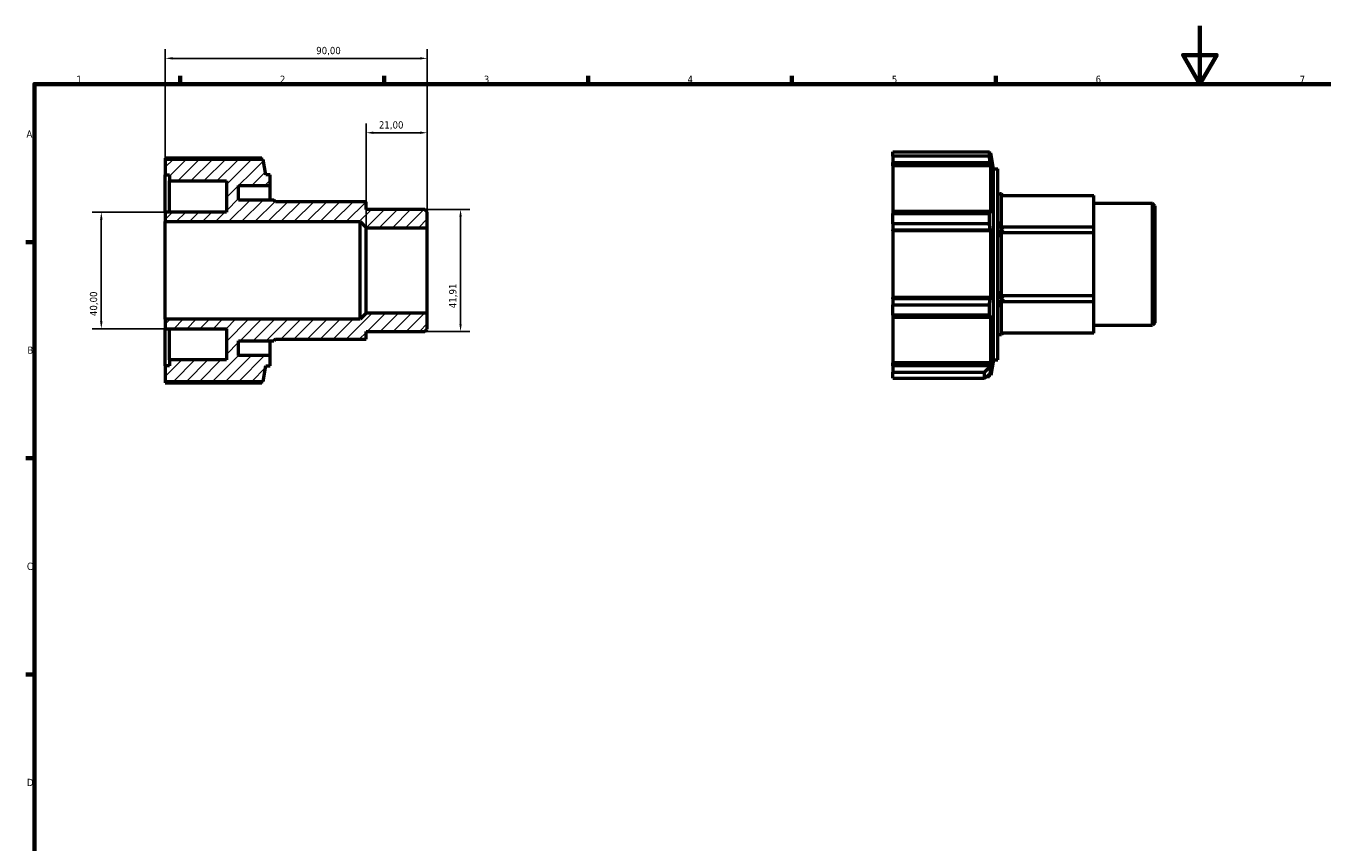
# Model space of a CAD drawing. Header units: millimetres. Extents: x 0 to 925, y 0 to 594.
# Tile 2 of 4: x 17 to 462, y 314 to 594. Entities that reach past the tile are written whole.
import ezdxf

# ---------------------------------------------------------------- set-up
doc = ezdxf.new("R2010")
doc.units = ezdxf.units.MM
for name, color, linetype, lineweight in [('Border (ISO)', 7, 'Continuous', 70), ('Dimension (ISO)', 7, 'Continuous', 25), ('Hatch (ISO)', 7, 'Continuous', 18), ('Visible (ISO)', 7, 'Continuous', 50)]:
    doc.layers.add(name, color=color, linetype=linetype, lineweight=lineweight)
doc.styles.add('Note Text (ISO)', font='tahoma.ttf')
doc.dimstyles.new('Default (ISO)', dxfattribs={"dimtxt": 2.5, "dimasz": 2.5, "dimexe": 3.175, "dimexo": 0, "dimgap": 0.762, "dimtad": 1, "dimrnd": 1e-08, "dimzin": 0, "dimtxsty": 'Note Text (ISO)', "dimcen": 0.09, "dimdle": 10, "dimclrd": 256, "dimclre": 256, "dimclrt": 232, "dimazin": 0, "dimtfac": 1.40208, "dimtmove": 0, "dimatfit": 3, "dimfxl": 1, "dimtolj": 1, "dimtzin": 0, "dimlwd": -1, "dimlwe": -1, "dimarcsym": 0})

# ---------------------------------------------------------------- blocks, each defined once
blk = doc.blocks.new('Borders Default Border')
at = {"layer": 'Border (ISO)'}
for p, q in [((70.08, 574), (70.08, 576.9)), ((140.17, 574), (140.17, 576.9)), ((210.25, 574), (210.25, 576.9)), ((280.33, 574), (280.33, 576.9)), ((350.42, 574), (350.42, 576.9)), ((20, 519.75), (17.1, 519.75)), ((20, 445.5), (17.1, 445.5)), ((20, 371.25), (17.1, 371.25))]:
    blk.add_line(p, q, dxfattribs=at)
at = {"layer": 'Border (ISO)', "flags": 128}
for points in [[(420.5, 594), (420.5, 574), (414.73, 584), (426.27, 584), (420.5, 574)], [(20, 20), (20, 574), (821, 574), (821, 20), (20, 20)]]:
    blk.add_lwpolyline(points, dxfattribs=at)
at = {"layer": 'Border (ISO)', "color": 232, "true_color": 0xca0064, "char_height": 2.5, "attachment_point": 7, "style": 'Note Text (ISO)'}
for s, insert in [('1', (34.48, 574.4)), ('2', (104.37, 574.4)), ('3', (174.43, 574.35)), ('4', (244.42, 574.4)), ('5', (314.64, 574.35)), ('6', (384.66, 574.35)), ('7', (454.77, 574.4)), ('A', (17.29, 555.62)), ('B', (17.59, 481.37)), ('C', (17.43, 407.08)), ('D', (17.43, 332.88))]:
    blk.add_mtext(s, dxfattribs=dict(at, insert=insert))
blk = doc.blocks.new('*D7')
at = {"layer": 'Defpoints', "color": 0, "transparency": 16777216}
for p in [(154.16, 530.96), (154.16, 489.04), (166.45, 489.04)]:
    blk.add_point(p, dxfattribs=at)
at = {"layer": 'Dimension (ISO)', "transparency": 16777216}
for p, q in [((154.16, 530.96), (169.62, 530.96)), ((166.45, 528.46), (166.45, 491.54)), ((154.16, 489.04), (169.62, 489.04))]:
    blk.add_line(p, q, dxfattribs=at)
for points in [[(166.03, 528.46), (166.86, 528.46), (166.45, 530.96)], [(166.03, 491.54), (166.86, 491.54), (166.45, 489.04)]]:
    blk.add_solid(points, dxfattribs=at)
at = {"layer": 'Dimension (ISO)', "color": 232, "true_color": 0xca0064, "transparency": 16777216, "insert": (162.51, 497.05), "char_height": 2.5, "attachment_point": 1, "rotation": 90, "style": 'Note Text (ISO)'}
blk.add_mtext('\\A1;41,91', dxfattribs=at)
blk = doc.blocks.new('*D8')
at = {"layer": 'Defpoints', "color": 0, "transparency": 16777216}
for p in [(155, 582.86), (65, 526.76), (155, 524.67)]:
    blk.add_point(p, dxfattribs=at)
at = {"layer": 'Dimension (ISO)', "transparency": 16777216}
for p, q in [((65, 526.76), (65, 586.04)), ((155, 524.67), (155, 586.04)), ((67.5, 582.86), (152.5, 582.86))]:
    blk.add_line(p, q, dxfattribs=at)
for points in [[(67.5, 583.28), (67.5, 582.45), (65, 582.86)], [(152.5, 583.28), (152.5, 582.45), (155, 582.86)]]:
    blk.add_solid(points, dxfattribs=at)
at = {"layer": 'Dimension (ISO)', "color": 232, "true_color": 0xca0064, "transparency": 16777216, "insert": (116.85, 586.8), "char_height": 2.5, "attachment_point": 1, "style": 'Note Text (ISO)'}
blk.add_mtext('\\A1;90,00', dxfattribs=at)
blk = doc.blocks.new('*D9')
at = {"layer": 'Defpoints', "color": 0, "transparency": 16777216}
for p in [(65, 530), (43, 490), (65, 490)]:
    blk.add_point(p, dxfattribs=at)
at = {"layer": 'Dimension (ISO)', "transparency": 16777216}
for p, q in [((65, 530), (39.83, 530)), ((43, 527.5), (43, 492.5)), ((65, 490), (39.83, 490))]:
    blk.add_line(p, q, dxfattribs=at)
for points in [[(42.58, 527.5), (43.42, 527.5), (43, 530)], [(42.58, 492.5), (43.42, 492.5), (43, 490)]]:
    blk.add_solid(points, dxfattribs=at)
at = {"layer": 'Dimension (ISO)', "color": 232, "true_color": 0xca0064, "transparency": 16777216, "insert": (39.07, 494.33), "char_height": 2.5, "attachment_point": 1, "rotation": 90, "style": 'Note Text (ISO)'}
blk.add_mtext('\\A1;40,00', dxfattribs=at)
blk = doc.blocks.new('*D11')
at = {"layer": 'Defpoints', "color": 0, "transparency": 16777216}
for p in [(134, 557.31), (134, 524.67), (155, 524.67)]:
    blk.add_point(p, dxfattribs=at)
at = {"layer": 'Dimension (ISO)', "transparency": 16777216}
for p, q in [((134, 524.67), (134, 560.49)), ((152.5, 557.31), (136.5, 557.31)), ((155, 524.67), (155, 560.49))]:
    blk.add_line(p, q, dxfattribs=at)
for points in [[(136.5, 557.73), (136.5, 556.9), (134, 557.31)], [(152.5, 557.73), (152.5, 556.9), (155, 557.31)]]:
    blk.add_solid(points, dxfattribs=at)
at = {"layer": 'Dimension (ISO)', "color": 232, "true_color": 0xca0064, "transparency": 16777216, "insert": (138.39, 561.25), "char_height": 2.5, "attachment_point": 1, "style": 'Note Text (ISO)'}
blk.add_mtext('\\A1;21,00', dxfattribs=at)

msp = doc.modelspace()

# ---------------------------------------------------------------- hatches: boundary and pattern name
at = {"layer": 'Hatch (ISO)'}
h = msp.add_hatch(dxfattribs=at)
h.set_pattern_fill('ANSI31', color=256, scale=25.4, style=0)
h.set_pattern_definition([(45, (0, 0), (-2.245064, 2.245064), [])])
h.paths.add_polyline_path([(65, 548.13), (65, 542.8), (66.434, 542.8), (66.434, 540.75), (86, 540.75), (86, 530), (65, 530), (65, 526.764), (131.905, 526.764), (134, 524.668), (155, 524.668), (155, 530.117), (154.162, 530.955), (134, 530.955), (134, 533.62), (102.802, 533.62), (102.343, 534.15), (90.2, 534.15), (90.2, 539.212), (101, 539.212), (101, 542.8), (99.566, 542.8), (98.626, 548.13)])
h.paths.add_polyline_path([(65, 477.2), (65, 471.87), (98.626, 471.87), (99.566, 477.2), (101, 477.2), (101, 480.788), (90.2, 480.788), (90.2, 485.85), (102.343, 485.85), (102.802, 486.38), (134, 486.38), (134, 489.045), (154.162, 489.045), (155, 489.883), (155, 495.331), (134, 495.331), (131.905, 493.236), (65, 493.236), (65, 490), (86, 490), (86, 479.25), (66.434, 479.25), (66.434, 477.2)])

# ---------------------------------------------------------------- linework, layer by layer
at = {"layer": 'Visible (ISO)'}
for p, q in [((65, 548.578), (65, 548.13)), ((98.12, 548.578), (65, 548.578)), ((65, 548.13), (65, 542.8)), ((98.626, 548.13), (65, 548.13)), ((99.566, 542.8), (98.626, 548.13)), ((315.031, 549.225), (315.031, 550.707)), ((315.031, 550.707), (348.151, 550.707)), ((315.031, 549.225), (315.031, 547.042)), ((348.151, 549.225), (315.031, 549.225)), ((348.151, 549.225), (348.151, 550.707)), ((348.657, 550.259), (348.277, 550.259)), ((348.657, 548.494), (348.44, 549.667)), ((349.597, 544.929), (348.657, 550.259)), ((348.657, 548.494), (348.657, 550.259)), ((315.031, 545.951), (315.031, 547.042)), ((315.031, 547.042), (348.44, 547.042)), ((315.031, 545.951), (315.031, 530.304)), ((348.657, 545.951), (315.031, 545.951)), ((348.44, 547.042), (348.657, 545.951)), ((348.657, 529.736), (348.657, 545.951)), ((349.597, 479.329), (349.597, 544.929)), ((349.597, 544.929), (351.031, 544.929)), ((351.031, 479.329), (351.031, 544.929)), ((65, 542.8), (66.434, 542.8)), ((65, 530), (65, 542.8)), ((66.434, 542.8), (66.434, 540.75)), ((66.434, 540.75), (86, 540.75)), ((66.434, 530), (66.434, 540.75)), ((86, 540.75), (86, 530)), ((90.2, 534.15), (90.2, 539.212)), ((90.2, 539.212), (101, 539.212)), ((101, 542.8), (99.566, 542.8)), ((101, 539.212), (101, 542.8)), ((101, 534.15), (101, 539.212)), ((351.031, 536.279), (352.374, 536.279)), ((352.289, 535.749), (384.031, 535.749)), ((352.289, 524.882), (352.289, 535.749)), ((352.833, 535.749), (352.374, 536.279)), ((384.031, 524.882), (384.031, 535.749)), ((102.343, 534.15), (90.2, 534.15)), ((102.802, 533.62), (102.343, 534.15)), ((134, 533.62), (102.802, 533.62)), ((134, 530.955), (134, 533.62)), ((154.162, 530.955), (134, 530.955)), ((155, 530.117), (154.162, 530.955)), ((155, 524.668), (155, 530.117)), ((315.031, 530.304), (315.031, 529.591)), ((348.44, 530.304), (315.031, 530.304)), ((348.657, 529.736), (348.44, 530.304)), ((384.031, 533.084), (404.193, 533.084)), ((404.193, 491.174), (404.193, 533.084)), ((405.031, 532.246), (404.193, 533.084)), ((405.031, 532.246), (405.031, 492.012)), ((86, 530), (65, 530)), ((65, 530), (65, 526.764)), ((65, 526.764), (131.905, 526.764)), ((65, 493.236), (65, 526.764)), ((131.905, 526.764), (134, 524.668)), ((131.905, 493.236), (131.905, 526.764)), ((315.031, 526.012), (315.031, 529.591)), ((315.031, 529.591), (348.151, 529.591)), ((315.031, 526.012), (315.031, 523.965)), ((348.151, 526.012), (315.031, 526.012)), ((348.151, 526.012), (348.151, 529.591)), ((134, 524.668), (155, 524.668)), ((134, 495.331), (134, 524.668)), ((155, 495.331), (155, 524.668)), ((315.031, 523.965), (348.44, 523.965)), ((315.031, 523.595), (315.031, 523.965)), ((315.031, 523.595), (315.031, 500.663)), ((348.657, 523.595), (315.031, 523.595)), ((348.44, 523.965), (348.657, 523.595)), ((348.657, 500.663), (348.657, 523.595)), ((352.289, 524.882), (352.833, 523.939)), ((384.031, 524.882), (352.289, 524.882)), ((352.833, 523.939), (352.289, 522.996)), ((352.289, 522.996), (384.031, 522.996)), ((352.289, 501.262), (352.289, 522.996)), ((352.833, 523.939), (352.374, 524.204)), ((384.031, 522.996), (384.031, 524.882)), ((384.031, 501.262), (384.031, 522.996)), ((315.031, 500.293), (315.031, 500.663)), ((348.657, 500.663), (315.031, 500.663)), ((315.031, 500.293), (315.031, 498.246)), ((348.44, 500.293), (315.031, 500.293)), ((348.657, 500.663), (348.44, 500.293)), ((352.289, 501.262), (352.833, 500.319)), ((384.031, 501.262), (352.289, 501.262)), ((352.833, 500.319), (352.289, 499.376)), ((352.289, 499.376), (384.031, 499.376)), ((352.289, 488.509), (352.289, 499.376)), ((352.833, 500.319), (352.374, 500.054)), ((384.031, 499.376), (384.031, 501.262)), ((384.031, 488.509), (384.031, 499.376)), ((134, 495.331), (131.905, 493.236)), ((155, 495.331), (134, 495.331)), ((155, 489.883), (155, 495.331)), ((315.031, 494.667), (315.031, 498.246)), ((315.031, 498.246), (348.151, 498.246)), ((315.031, 494.667), (315.031, 493.955)), ((348.151, 494.667), (315.031, 494.667)), ((348.151, 494.667), (348.151, 498.246)), ((348.44, 493.955), (348.657, 494.523)), ((348.657, 478.307), (348.657, 494.523)), ((131.905, 493.236), (65, 493.236)), ((65, 493.236), (65, 490)), ((65, 490), (86, 490)), ((65, 477.2), (65, 490)), ((66.434, 479.25), (66.434, 490)), ((86, 490), (86, 479.25)), ((315.031, 493.955), (348.44, 493.955)), ((315.031, 493.955), (315.031, 478.307)), ((384.031, 491.174), (404.193, 491.174)), ((405.031, 492.012), (404.193, 491.174)), ((90.2, 480.788), (90.2, 485.85)), ((90.2, 485.85), (102.343, 485.85)), ((101, 480.788), (101, 485.85)), ((102.802, 486.38), (102.343, 485.85)), ((102.802, 486.38), (134, 486.38)), ((134, 486.38), (134, 489.045)), ((134, 489.045), (154.162, 489.045)), ((154.162, 489.045), (155, 489.883)), ((351.031, 487.979), (352.374, 487.979)), ((384.031, 488.509), (352.289, 488.509)), ((352.833, 488.509), (352.374, 487.979)), ((65, 477.2), (65, 471.87)), ((66.434, 477.2), (65, 477.2)), ((86, 479.25), (66.434, 479.25)), ((66.434, 479.25), (66.434, 477.2)), ((101, 480.788), (90.2, 480.788)), ((98.626, 471.87), (99.566, 477.2)), ((99.566, 477.2), (101, 477.2)), ((101, 477.2), (101, 480.788)), ((315.031, 477.216), (315.031, 478.307)), ((348.657, 478.307), (315.031, 478.307)), ((315.031, 477.216), (315.031, 475.034)), ((348.44, 477.216), (315.031, 477.216)), ((348.436, 477.183), (348.436, 474.567)), ((348.657, 478.307), (348.44, 477.216)), ((349.597, 479.329), (348.657, 473.999)), ((349.597, 479.329), (351.031, 479.329)), ((315.031, 473.027), (315.031, 475.034)), ((315.031, 475.034), (346.511, 475.034)), ((315.031, 473.027), (346.511, 473.027)), ((346.511, 473.027), (346.511, 475.034)), ((346.511, 473.027), (348.436, 474.567)), ((347.166, 473.551), (348.151, 473.551)), ((348.657, 473.999), (347.726, 473.999)), ((348.436, 474.567), (348.657, 475.764)), ((348.657, 473.999), (348.657, 475.764)), ((65, 471.87), (98.626, 471.87)), ((65, 471.87), (65, 471.422)), ((65, 471.422), (98.12, 471.422))]:
    msp.add_line(p, q, dxfattribs=at)
for start, end in [(150, 157.16516), (202.83484, 210)]:
    msp.add_arc((373.289, 512.129), 24.15, start, end, dxfattribs=at)
for major_axis, start_param, end_param in [((23.327, -23.327), 2.8797933, 3.0048489), ((23.327, -23.327), 3.8019352, 3.9269908), ((23.327, 23.327), 2.3561945, 2.4812501), ((23.327, 23.327), 3.2783364, 3.403392)]:
    msp.add_ellipse((373.289, 512.129), major_axis=major_axis, ratio=0.2679492, start_param=start_param, end_param=end_param, dxfattribs=at)
for points, weights in [([(98.246, 548.13), (98.184, 548.352), (98.12, 548.578)], [1.00200655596, 1.00107693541, 1]), ([(348.151, 550.707), (348.302, 550.177), (348.44, 549.667)], [1, 1.00253159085, 1.00424912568]), ([(348.44, 547.042), (348.302, 548.111), (348.151, 549.225)], [1.00424912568, 1.00253159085, 1]), ([(348.151, 529.591), (348.302, 529.955), (348.44, 530.304)], [1, 1.00253159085, 1.00424912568]), ([(348.44, 523.965), (348.302, 524.968), (348.151, 526.012)], [1.00424912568, 1.00253159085, 1]), ([(348.151, 498.246), (348.302, 499.291), (348.44, 500.293)], [1, 1.00253159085, 1.00424912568]), ([(348.44, 493.955), (348.302, 494.304), (348.151, 494.667)], [1.00424912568, 1.00253159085, 1]), ([(348.436, 477.183), (348.438, 477.2), (348.44, 477.216)], [3.80690319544, 3.80760643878, 3.80830903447]), ([(348.151, 473.551), (348.215, 473.777), (348.277, 473.999)], [1, 1.00107693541, 1.00200655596]), ([(98.12, 471.422), (98.184, 471.648), (98.246, 471.87)], [1, 1.00107693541, 1.00200655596])]:
    msp.add_rational_spline(points, weights, degree=2, dxfattribs=at)
msp.add_open_spline([(348.436, 477.183), (347.802, 476.461), (347.159, 475.744), (346.511, 475.034)], degree=3, dxfattribs=at)

# ---------------------------------------------------------------- block references
msp.add_blockref('Borders Default Border', (0, 0))

# ---------------------------------------------------------------- dimensions: what is measured, and where the dimension line sits
at = {"layer": 'Dimension (ISO)'}
for base, p1, p2, angle, picture, middle in [((155, 582.865), (65, 526.764), (155, 524.668), 180, '*D8', (121, 582.865)), ((134, 557.313), (155, 524.668), (134, 524.668), 180, '*D11', (142.5, 557.313)), ((166.447, 489.045), (154.162, 530.955), (154.162, 489.045), 90, '*D7', (166.447, 501.148)), ((43, 490), (65, 530), (65, 490), 90, '*D9', (43, 498.5))]:
    dim = msp.add_linear_dim(base=base, p1=p1, p2=p2, angle=angle, dimstyle='Default (ISO)', override={"dimdec": 2, "dimtp": 0, "dimtm": 0, "dimtdec": 2, "dimtofl": 0, "dimatfit": 1}, dxfattribs=at)
    dim.commit()
    dim.dimension.update_dxf_attribs({"geometry": picture, "text_midpoint": middle, "dimtype": 160})

doc.saveas('drawing.dxf')
